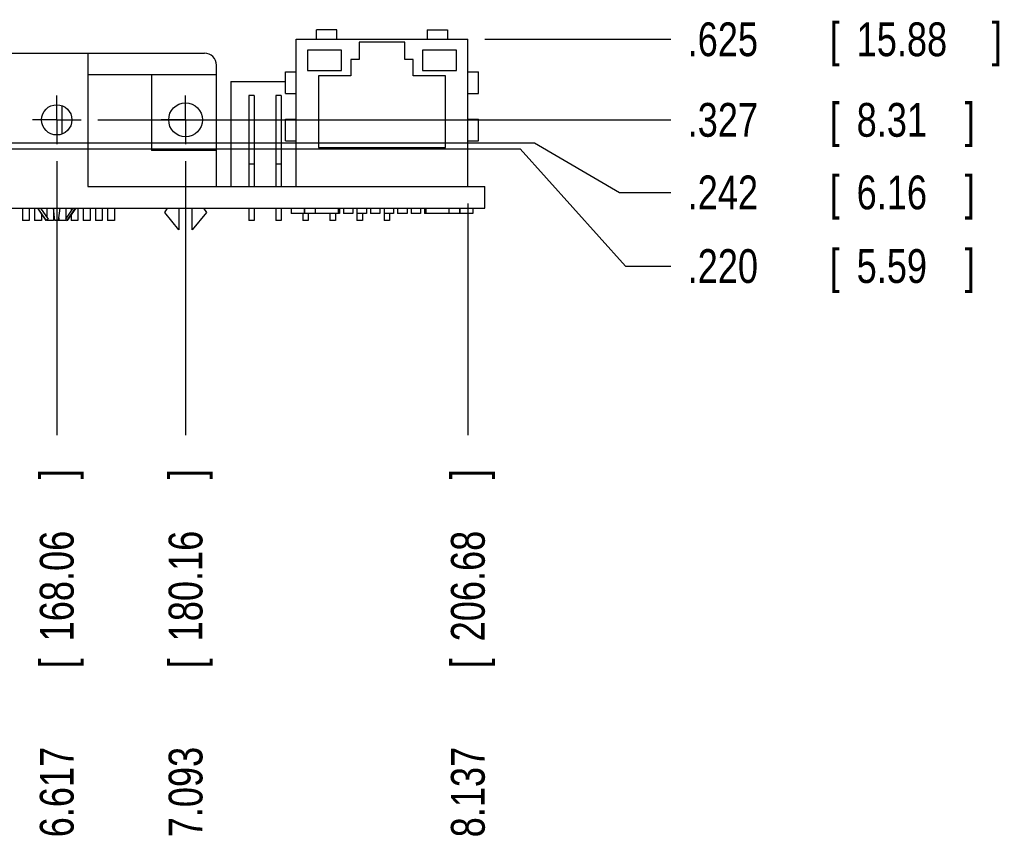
# Model space of a CAD drawing. Header units: inches. Extents: x 0 to 34, y 0 to 22.
# Tile 13 of 15: x 25.1 to 28.8, y 6 to 9. Entities that reach past the tile are written whole.
import ezdxf

# ---------------------------------------------------------------- set-up
doc = ezdxf.new("R2010")
doc.units = ezdxf.units.IN
doc.header["$LTSCALE"] = 1.87
doc.header["$MEASUREMENT"] = 0
doc.linetypes.add('CENTER', pattern=[0.6, 0.375, -0.075, 0.075, -0.075])
doc.layers.get('0').update_dxf_attribs({"linetype": 'CONTINUOUS'})
doc.layers.add('DEFAULT_1', color=7, linetype='CENTER')
doc.layers.add('DIMENSIONS', color=7, linetype='CONTINUOUS')
doc.styles.get("Standard").update_dxf_attribs({"font": 'txt', "width": 0.8})
doc.dimstyles.new('DIMSTYLE_1', dxfattribs={"dimtxt": 0.125, "dimasz": 0.1875, "dimexe": 0.18, "dimexo": 0.0625, "dimgap": 0.09, "dimtad": 0, "dimtih": 1, "dimtoh": 1, "dimdec": 3, "dimzin": 4, "dimdsep": 46, "dimtxsty": 'STANDARD', "dimblk": '_FILLED', "dimblk1": '_FILLED', "dimblk2": '_FILLED', "dimcen": 0.09, "dimadec": 0, "dimazin": 0, "dimtp": 0.01, "dimtm": 0.01, "dimtfac": 1, "dimtdec": 3, "dimtofl": 0, "dimtmove": 0, "dimatfit": 3, "dimldrblk": '_FILLED', "dimfxl": 1, "dimtolj": 1, "dimtzin": 4, "dimarcsym": 0})

# ---------------------------------------------------------------- blocks, each defined once
blk = doc.blocks.new('*D36')
at = {"layer": 'DIMENSIONS', "color": 2, "linetype": 'CONTINUOUS'}
for p, q in [((22.9193, 8.5601), (26.9974, 8.5601)), ((26.9974, 8.5601), (27.3872, 8.1263)), ((27.3872, 8.1263), (27.5542, 8.1263))]:
    blk.add_line(p, q, dxfattribs=at)
at = {"layer": 'DIMENSIONS', "color": 2, "linetype": 'CONTINUOUS', "width": 0.8}
for s, p in [('[', (28.1417, 8.0638)), (']', (28.6417, 8.0638)), ('.220', (27.6167, 8.0638)), ('5.59', (28.2417, 8.0638))]:
    blk.add_text(s, height=0.125, dxfattribs=at).set_placement(p)
blk = doc.blocks.new('_FILLED')
at = {"color": 0, "linetype": 'BYBLOCK'}
blk.add_solid([(0, 0), (-1, 0.174), (-1, -0.174)], dxfattribs=at)
blk = doc.blocks.new('*D37')
at = {"layer": 'DIMENSIONS', "color": 2, "linetype": 'CONTINUOUS'}
for p, q in [((23.4781, 8.5826), (27.0499, 8.5826)), ((27.0499, 8.5826), (27.3647, 8.3987)), ((27.3647, 8.3987), (27.5542, 8.3987))]:
    blk.add_line(p, q, dxfattribs=at)
at = {"layer": 'DIMENSIONS', "color": 2, "linetype": 'CONTINUOUS', "width": 0.8}
for s, p in [('.242', (27.6167, 8.3362)), ('[', (28.1417, 8.3362)), ('6.16', (28.2417, 8.3362)), (']', (28.6417, 8.3362))]:
    blk.add_text(s, height=0.125, dxfattribs=at).set_placement(p)
blk = doc.blocks.new('*D38')
at = {"layer": 'DIMENSIONS', "color": 2, "linetype": 'CONTINUOUS'}
blk.add_line((25.4358, 8.6671), (27.5542, 8.6671), dxfattribs=at)
at = {"layer": 'DIMENSIONS', "color": 2, "linetype": 'CONTINUOUS', "width": 0.8}
for s, p in [('.327', (27.6167, 8.6046)), ('[', (28.1417, 8.6046)), ('8.31', (28.2417, 8.6046)), (']', (28.6417, 8.6046))]:
    blk.add_text(s, height=0.125, dxfattribs=at).set_placement(p)
blk = doc.blocks.new('*D39')
at = {"layer": 'DIMENSIONS', "color": 2, "linetype": 'CONTINUOUS'}
blk.add_line((25.9123, 8.6671), (27.5542, 8.6671), dxfattribs=at)
at = {"layer": 'DIMENSIONS', "color": 2, "linetype": 'CONTINUOUS', "width": 0.8}
for s, p in [('.327', (27.6167, 8.6046)), ('[', (28.1417, 8.6046)), ('8.31', (28.2417, 8.6046)), (']', (28.6417, 8.6046))]:
    blk.add_text(s, height=0.125, dxfattribs=at).set_placement(p)
blk = doc.blocks.new('*D40')
at = {"layer": 'DIMENSIONS', "color": 2, "linetype": 'CONTINUOUS'}
blk.add_line((26.8662, 8.9651), (27.5542, 8.9651), dxfattribs=at)
at = {"layer": 'DIMENSIONS', "color": 2, "linetype": 'CONTINUOUS', "width": 0.8}
for s, p in [('[', (28.1417, 8.9026)), (']', (28.7417, 8.9026)), ('.625', (27.6167, 8.9026)), ('15.88', (28.2417, 8.9026))]:
    blk.add_text(s, height=0.125, dxfattribs=at).set_placement(p)
blk = doc.blocks.new('*D47')
at = {"layer": 'DIMENSIONS', "color": 2, "linetype": 'CONTINUOUS'}
blk.add_line((25.2832, 8.5145), (25.2832, 7.5006), dxfattribs=at)
at = {"layer": 'DIMENSIONS', "color": 2, "linetype": 'CONTINUOUS', "width": 0.8}
for s, p in [(']', (25.3457, 7.3381)), ('168.06', (25.3457, 6.7381)), ('[', (25.3457, 6.6381)), ('6.617', (25.3457, 6.0131))]:
    blk.add_text(s, height=0.125, rotation=90, dxfattribs=at).set_placement(p)
blk = doc.blocks.new('*D48')
at = {"layer": 'DIMENSIONS', "color": 2, "linetype": 'CONTINUOUS'}
blk.add_line((25.7597, 8.5145), (25.7597, 7.5006), dxfattribs=at)
at = {"layer": 'DIMENSIONS', "color": 2, "linetype": 'CONTINUOUS', "width": 0.8}
for s, p in [(']', (25.8222, 7.3381)), ('180.16', (25.8222, 6.7381)), ('[', (25.8222, 6.6381)), ('7.093', (25.8222, 6.0131))]:
    blk.add_text(s, height=0.125, rotation=90, dxfattribs=at).set_placement(p)
blk = doc.blocks.new('*D49')
at = {"layer": 'DIMENSIONS', "color": 2, "linetype": 'CONTINUOUS'}
blk.add_line((26.8037, 8.3576), (26.8037, 7.5006), dxfattribs=at)
at = {"layer": 'DIMENSIONS', "color": 2, "linetype": 'CONTINUOUS', "width": 0.8}
for s, p in [(']', (26.8662, 7.3381)), ('206.68', (26.8662, 6.7381)), ('[', (26.8662, 6.6381)), ('8.137', (26.8662, 6.0131))]:
    blk.add_text(s, height=0.125, rotation=90, dxfattribs=at).set_placement(p)

msp = doc.modelspace()

# ---------------------------------------------------------------- linework, layer by layer
at = {"color": 7, "linetype": 'CONTINUOUS'}
for p, q in [((26.3187, 9.0001), (26.2437, 9.0001)), ((26.2437, 8.9651), (26.2437, 9.0001)), ((26.3187, 8.9651), (26.3187, 9.0001)), ((26.6537, 9.0001), (26.7287, 9.0001)), ((26.6537, 9.0001), (26.6537, 8.9651)), ((26.7287, 9.0001), (26.7287, 8.9651)), ((26.1687, 8.9651), (26.8037, 8.9651)), ((26.1687, 8.4201), (26.1687, 8.9651)), ((26.8037, 8.4201), (26.8037, 8.9651)), ((26.3362, 8.9251), (26.2112, 8.9251)), ((26.2112, 8.9251), (26.2112, 8.8501)), ((26.3362, 8.8501), (26.3362, 8.9251)), ((26.5712, 8.9551), (26.4012, 8.9551)), ((26.4012, 8.9551), (26.4012, 8.8901)), ((26.5712, 8.8901), (26.5712, 8.9551)), ((26.7612, 8.9251), (26.6362, 8.9251)), ((26.6362, 8.9251), (26.6362, 8.8501)), ((26.7612, 8.8501), (26.7612, 8.9251)), ((24.1847, 8.9141), (25.8292, 8.9141)), ((25.3977, 8.9141), (25.3977, 8.4201)), ((26.4012, 8.8901), (26.3712, 8.8901)), ((26.3712, 8.8901), (26.3712, 8.8301)), ((26.6012, 8.8901), (26.5712, 8.8901)), ((26.6012, 8.8301), (26.6012, 8.8901)), ((25.8742, 8.4201), (25.8742, 8.8691)), ((26.2112, 8.8501), (26.3362, 8.8501)), ((26.6362, 8.8501), (26.7612, 8.8501)), ((25.8742, 8.8341), (25.3977, 8.8341)), ((25.6342, 8.8341), (25.6342, 8.5541)), ((26.1287, 8.8451), (26.1687, 8.8451)), ((26.1287, 8.7651), (26.1287, 8.8451)), ((26.3712, 8.8301), (26.2512, 8.8301)), ((26.2512, 8.8301), (26.2512, 8.5651)), ((26.7212, 8.8301), (26.6012, 8.8301)), ((26.7212, 8.5651), (26.7212, 8.8301)), ((26.8037, 8.8451), (26.8437, 8.8451)), ((26.8437, 8.7651), (26.8437, 8.8451)), ((25.9267, 8.8091), (26.1287, 8.8091)), ((25.9267, 8.8091), (25.9267, 8.4201)), ((26.0137, 8.7571), (25.9937, 8.7571)), ((25.9937, 8.7571), (25.9937, 8.4201)), ((26.0137, 8.7571), (26.0137, 8.4201)), ((26.1137, 8.7571), (26.0937, 8.7571)), ((26.0937, 8.7571), (26.0937, 8.4201)), ((26.1137, 8.7571), (26.1137, 8.4201)), ((26.1287, 8.7651), (26.1687, 8.7651)), ((26.8037, 8.7651), (26.8437, 8.7651)), ((25.3037, 8.615), (25.3037, 8.7191)), ((26.1287, 8.6701), (26.1687, 8.6701)), ((26.1287, 8.5901), (26.1287, 8.6701)), ((26.8037, 8.6701), (26.8437, 8.6701)), ((26.8437, 8.5901), (26.8437, 8.6701)), ((26.1287, 8.5901), (26.1687, 8.5901)), ((26.2512, 8.5651), (26.7212, 8.5651)), ((26.8037, 8.5901), (26.8437, 8.5901)), ((25.8742, 8.5541), (25.6342, 8.5541)), ((26.0137, 8.5031), (25.9937, 8.5031)), ((26.1137, 8.5031), (26.0937, 8.5031)), ((25.3977, 8.4201), (26.8667, 8.4201)), ((26.8667, 8.3401), (26.8667, 8.4201)), ((18.6667, 8.3401), (26.8667, 8.3401)), ((25.1561, 8.3401), (25.1561, 8.2951)), ((25.1562, 8.3401), (25.1562, 8.2951)), ((25.1812, 8.3401), (25.1812, 8.2951)), ((25.1813, 8.3401), (25.1813, 8.2951)), ((25.2011, 8.3401), (25.2011, 8.2951)), ((25.2125, 8.3401), (25.244, 8.2951)), ((25.2446, 8.2951), (25.2136, 8.3401)), ((25.2234, 8.3401), (25.2512, 8.2998)), ((25.2263, 8.3401), (25.2263, 8.3359)), ((25.2461, 8.3401), (25.2461, 8.3072)), ((25.2462, 8.3401), (25.2462, 8.307)), ((25.2764, 8.2951), (25.2709, 8.3401)), ((25.29, 8.2951), (25.2955, 8.3401)), ((25.343, 8.3401), (25.3152, 8.2998)), ((25.3163, 8.3401), (25.3163, 8.3014)), ((25.3218, 8.2951), (25.3528, 8.3401)), ((25.3539, 8.3401), (25.3224, 8.2951)), ((25.3361, 8.3401), (25.3361, 8.3301)), ((25.3362, 8.3401), (25.3362, 8.3302)), ((25.3612, 8.3401), (25.3612, 8.2951)), ((25.3613, 8.3401), (25.3613, 8.2951)), ((25.3811, 8.3401), (25.3811, 8.2951)), ((25.4063, 8.3401), (25.4063, 8.2951)), ((25.4261, 8.3401), (25.4261, 8.2951)), ((25.4262, 8.3401), (25.4262, 8.2951)), ((25.4512, 8.3401), (25.4512, 8.2951)), ((25.4513, 8.3401), (25.4513, 8.2951)), ((25.4711, 8.3401), (25.4711, 8.2951)), ((25.4963, 8.3401), (25.4963, 8.2951)), ((25.6827, 8.3247), (25.6928, 8.3401)), ((25.7347, 8.3401), (25.7347, 8.2601)), ((25.7847, 8.2601), (25.7847, 8.3401)), ((25.8266, 8.3401), (25.8367, 8.3247)), ((25.9937, 8.3401), (25.9937, 8.2951)), ((26.0137, 8.3401), (26.0137, 8.2951)), ((26.0937, 8.3401), (26.0937, 8.2951)), ((26.1137, 8.3401), (26.1137, 8.2951)), ((26.1502, 8.3401), (26.1502, 8.3201)), ((26.1982, 8.3401), (26.1982, 8.3201)), ((26.1992, 8.3401), (26.1992, 8.3201)), ((26.2392, 8.3401), (26.2392, 8.3201)), ((26.3242, 8.3401), (26.3242, 8.3201)), ((26.3287, 8.3401), (26.3287, 8.3201)), ((26.3437, 8.3401), (26.3437, 8.3201)), ((26.3787, 8.3401), (26.3787, 8.3201)), ((26.3937, 8.3401), (26.3937, 8.2951)), ((26.4287, 8.3401), (26.4287, 8.3201)), ((26.4437, 8.3401), (26.4437, 8.3201)), ((26.4787, 8.3401), (26.4787, 8.3201)), ((26.4937, 8.3401), (26.4937, 8.2951)), ((26.5287, 8.3401), (26.5287, 8.3201)), ((26.5437, 8.3401), (26.5437, 8.3201)), ((26.5787, 8.3401), (26.5787, 8.3201)), ((26.5937, 8.3401), (26.5937, 8.3201)), ((26.6287, 8.3401), (26.6287, 8.3201)), ((26.6437, 8.3401), (26.6437, 8.3201)), ((26.6482, 8.3401), (26.6482, 8.3201)), ((26.7332, 8.3401), (26.7332, 8.3201)), ((26.7732, 8.3401), (26.7732, 8.3201)), ((26.7742, 8.3401), (26.7742, 8.3201)), ((26.8222, 8.3401), (26.8222, 8.3201)), ((25.2263, 8.3204), (25.2263, 8.2951)), ((25.2712, 8.3378), (25.2712, 8.2951)), ((25.2713, 8.337), (25.2713, 8.2951)), ((25.2911, 8.3041), (25.2911, 8.2951)), ((25.3361, 8.3146), (25.3361, 8.2951)), ((25.3362, 8.3148), (25.3362, 8.2951)), ((25.7347, 8.2601), (25.6827, 8.3247)), ((25.8367, 8.3247), (25.7847, 8.2601)), ((26.3287, 8.3201), (26.1502, 8.3201)), ((26.1937, 8.3201), (26.1937, 8.2951)), ((26.2137, 8.3201), (26.2137, 8.2951)), ((26.2937, 8.3201), (26.2937, 8.2951)), ((26.3137, 8.3201), (26.3137, 8.2951)), ((26.3787, 8.3201), (26.3437, 8.3201)), ((26.4287, 8.3201), (26.3937, 8.3201)), ((26.4137, 8.3201), (26.4137, 8.2951)), ((26.4787, 8.3201), (26.4437, 8.3201)), ((26.5287, 8.3201), (26.4937, 8.3201)), ((26.5137, 8.3201), (26.5137, 8.2951)), ((26.5787, 8.3201), (26.5437, 8.3201)), ((26.6287, 8.3201), (26.5937, 8.3201)), ((26.8222, 8.3201), (26.6437, 8.3201)), ((25.1812, 8.2951), (25.1561, 8.2951)), ((25.2263, 8.2951), (25.2011, 8.2951)), ((25.2446, 8.2951), (25.244, 8.2951)), ((25.2512, 8.2998), (25.2446, 8.2951)), ((25.2461, 8.2962), (25.2461, 8.2951)), ((25.2712, 8.2951), (25.2461, 8.2951)), ((25.2462, 8.2962), (25.2462, 8.2951)), ((25.29, 8.2951), (25.2764, 8.2951)), ((25.3163, 8.2951), (25.2911, 8.2951)), ((25.3152, 8.2998), (25.3218, 8.2951)), ((25.3163, 8.299), (25.3163, 8.2951)), ((25.3224, 8.2951), (25.3218, 8.2951)), ((25.3612, 8.2951), (25.3361, 8.2951)), ((25.4063, 8.2951), (25.3811, 8.2951)), ((25.4512, 8.2951), (25.4261, 8.2951)), ((25.4963, 8.2951), (25.4711, 8.2951)), ((26.0137, 8.2951), (25.9937, 8.2951)), ((26.1137, 8.2951), (26.0937, 8.2951)), ((26.2137, 8.2951), (26.1937, 8.2951)), ((26.3137, 8.2951), (26.2937, 8.2951)), ((26.4137, 8.2951), (26.3937, 8.2951)), ((26.5137, 8.2951), (26.4937, 8.2951))]:
    msp.add_line(p, q, dxfattribs=at)
for centre, radius in [((25.2832, 8.6671), 0.056), ((25.7597, 8.6671), 0.0625)]:
    msp.add_circle(centre, radius, dxfattribs=at)
msp.add_arc((25.8292, 8.8691), 0.045, 0, 90, dxfattribs=at)
at = {"layer": 'DEFAULT_1', "color": 7, "linetype": 'CENTER'}
for p, q in [((25.2832, 8.6671), (25.2832, 8.7572)), ((25.7597, 8.6671), (25.7597, 8.7572)), ((25.2832, 8.6671), (25.1931, 8.6671)), ((25.2832, 8.6671), (25.3733, 8.6671)), ((25.2832, 8.6671), (25.2832, 8.577)), ((25.7597, 8.6671), (25.6696, 8.6671)), ((25.7597, 8.6671), (25.8498, 8.6671)), ((25.7597, 8.6671), (25.7597, 8.577))]:
    msp.add_line(p, q, dxfattribs=at)

# ---------------------------------------------------------------- dimensions: what is measured, and where the dimension line sits
at = {"layer": 'DIMENSIONS', "color": 2, "linetype": 'CONTINUOUS'}
for feature_location, offset, dtype, origin, picture, middle in [((26.8662, 8.9651), (0.688, 0), 0, (26.8037, 8.3401), '*D40', (28.2292, 8.9651)), ((25.4358, 8.6671), (2.1184, 0), 0, (25.3733, 8.3401), '*D38', (28.1792, 8.6671)), ((25.9123, 8.6671), (1.6419, 0), 0, (25.8498, 8.3401), '*D39', (28.1792, 8.6671)), ((25.2832010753, 8.5144863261), (0, -1.0139), 1, (18.6667010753, 8.5769863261), '*D47', (25.2832010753, 6.7255863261)), ((25.7597, 8.5145), (0, -1.0139), 1, (18.6667, 8.577), '*D48', (25.7597, 6.7256)), ((22.9193, 8.5601), (4.6349, -0.4338), 0, (22.8568, 8.3401), '*D36', (28.1792, 8.1263)), ((23.47806, 8.58257), (4.07614, -0.18391), 0, (23.41556, 8.34009), '*D37', (28.1792, 8.39866)), ((26.8037, 8.3576), (0, -0.857), 1, (18.6667, 8.4201), '*D49', (26.8037, 6.7256))]:
    dim = msp.add_ordinate_dim(feature_location=feature_location, offset=offset, dtype=dtype, origin=origin, dimstyle='DIMSTYLE_1', dxfattribs=at)
    dim.commit()
    dim.dimension.update_dxf_attribs({"geometry": picture, "text_midpoint": middle})

doc.saveas('drawing.dxf')
